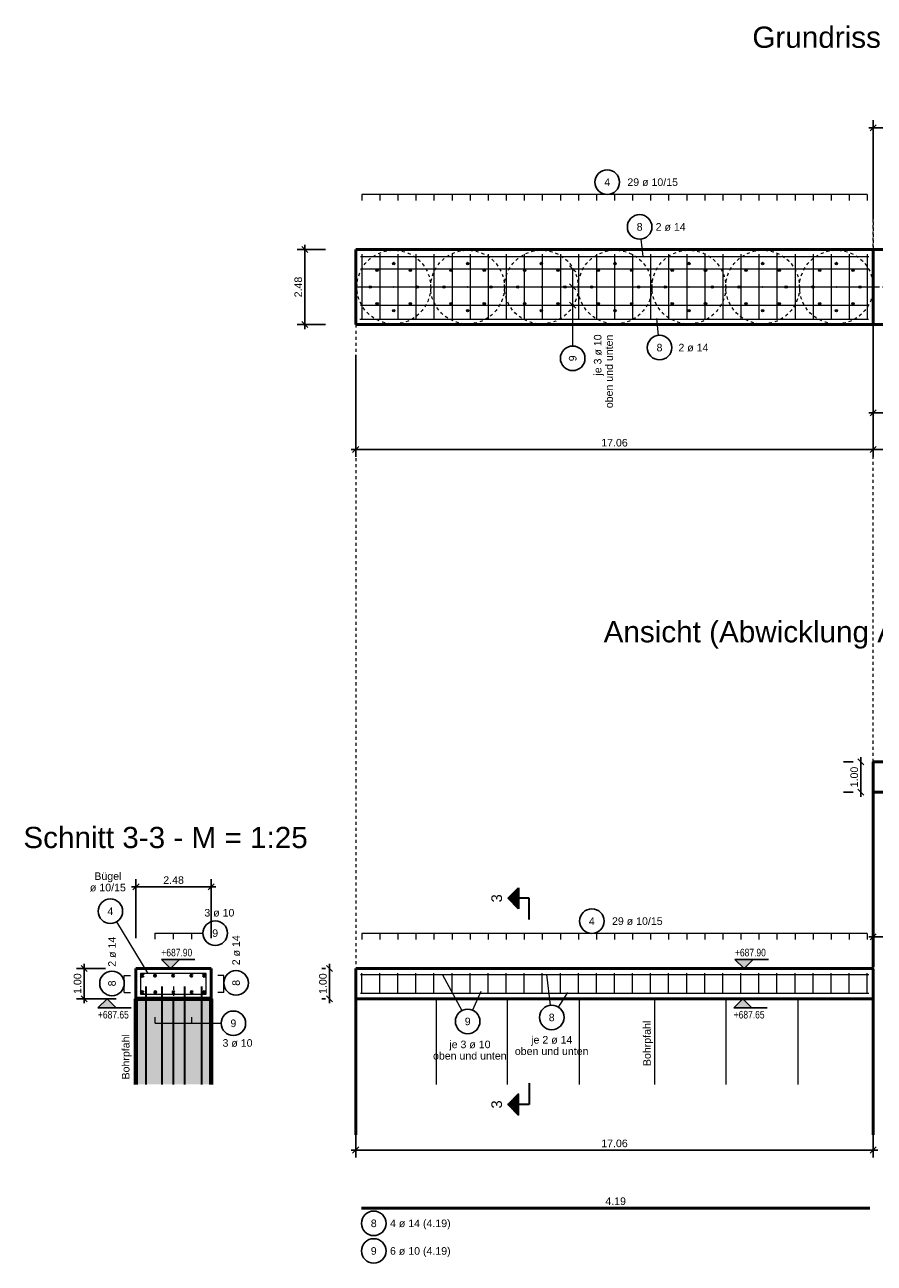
# Model space of a CAD drawing. Header units: metres. Extents: x 2 to 118, y 1 to 58.
# Tile 1 of 5: x 2 to 30, y 11 to 52. Entities that reach past the tile are written whole.
import ezdxf

# ---------------------------------------------------------------- set-up
doc = ezdxf.new("R2010")
doc.units = ezdxf.units.M
for name, pattern in [('ACHSE3', [1.25, 1, -0.1, 0.05, -0.1]), ('DURCHG', [0]), ('GESTR3', [0.2, 0.1, -0.1]), ('PUNKTE', [0.15, 0.05, -0.1])]:
    doc.linetypes.add(name, pattern=pattern)
for name, color, linetype in [('BEWAUS', 7, 'Continuous'), ('BPW', 7, 'Continuous'), ('FORMST', 7, 'Continuous'), ('GEOMETRIE', 7, 'Continuous'), ('HILFPU', 7, 'Continuous'), ('Kopfbalken', 7, 'Continuous'), ('MAKET', 7, 'Continuous'), ('SCHNPF', 7, 'Continuous'), ('TEXTE', 7, 'Continuous')]:
    doc.layers.add(name, color=color, linetype=linetype)
doc.styles.add('Arial', font='arial.ttf')
doc.dimstyles.new('ISBSTRICH2E', dxfattribs={"dimtxt": 0.25, "dimasz": 0.1, "dimexe": 0.25, "dimexo": 1, "dimgap": 0.09, "dimtad": 1, "dimzin": 0, "dimdsep": 46, "dimtxsty": 'Arial', "dimblk": 'ID2', "dimblk1": 'ID2', "dimblk2": 'ID2', "dimsah": 1, "dimcen": 0.09, "dimdle": 0.15, "dimclrd": 1, "dimclre": 1, "dimclrt": 1, "dimazin": 0, "dimtfac": 1, "dimtdec": 4, "dimtix": 1, "dimtmove": 2, "dimatfit": 3, "dimfxl": 1, "dimtvp": 0.004, "dimtolj": 1, "dimtzin": 0, "dimarcsym": 0})

# ---------------------------------------------------------------- blocks, each defined once
blk = doc.blocks.new('ID2')
at = {"color": 1, "linetype": 'DURCHG', "lineweight": 25}
for p, q in [((-1, -1), (1, 1)), ((1.5, 0), (-1, 0))]:
    blk.add_line(p, q, dxfattribs=at)
blk = doc.blocks.new('*D6')
at = {"layer": 'Defpoints', "color": 0}
for p in [(29.809, 27.498), (29.378, 26.498), (29.809, 26.498)]:
    blk.add_point(p, dxfattribs=at)
at = {"layer": 'MAKET', "color": 1, "lineweight": -2}
for p, q in [((28.809, 27.498), (29.128, 27.498)), ((29.378, 27.398), (29.378, 26.598)), ((28.809, 26.498), (29.128, 26.498))]:
    blk.add_line(p, q, dxfattribs=at)
at = {"layer": 'MAKET', "color": 1, "lineweight": -2, "xscale": 0.1, "yscale": 0.1, "zscale": 0.1}
for p, rotation in [((29.378, 27.498), 90), ((29.378, 26.498), 270)]:
    blk.add_blockref('ID2', p, dxfattribs=dict(at, rotation=rotation))
at = {"layer": 'MAKET', "color": 1, "insert": (29.16, 26.998), "char_height": 0.25, "attachment_point": 5, "rotation": 90, "style": 'Arial'}
blk.add_mtext('\\A1;1.00', dxfattribs=at)
blk = doc.blocks.new('*D9')
at = {"layer": 'Defpoints', "color": 0}
for p in [(29.788, 26.998), (65.092, 26.998), (29.788, 21.729)]:
    blk.add_point(p, dxfattribs=at)
at = {"layer": 'Kopfbalken', "color": 1, "lineweight": -2}
for p, q in [((29.788, 25.998), (29.788, 21.479)), ((65.092, 25.998), (65.092, 21.479)), ((64.992, 21.729), (29.888, 21.729))]:
    blk.add_line(p, q, dxfattribs=at)
at = {"layer": 'Kopfbalken', "color": 1, "lineweight": -2, "xscale": 0.1, "yscale": 0.1, "zscale": 0.1, "rotation": 180}
blk.add_blockref('ID2', (29.788, 21.729), dxfattribs=at)
at = {"layer": 'Kopfbalken', "color": 1, "lineweight": -2, "xscale": 0.1, "yscale": 0.1, "zscale": 0.1}
blk.add_blockref('ID2', (65.092, 21.729), dxfattribs=at)
at = {"layer": 'Kopfbalken', "color": 1, "insert": (47.44, 21.947), "char_height": 0.25, "attachment_point": 5, "style": 'Arial'}
blk.add_mtext('\\A1;35.30', dxfattribs=at)
blk = doc.blocks.new('*D13')
at = {"layer": 'Defpoints', "color": 0}
for p in [(7.961, 23.378), (5.481, 20.682), (7.961, 20.682)]:
    blk.add_point(p, dxfattribs=at)
at = {"layer": 'MAKET', "color": 1, "lineweight": -2}
for p, q in [((5.481, 21.682), (5.481, 23.628)), ((5.581, 23.378), (7.861, 23.378)), ((7.961, 21.682), (7.961, 23.628))]:
    blk.add_line(p, q, dxfattribs=at)
at = {"layer": 'MAKET', "color": 1, "lineweight": -2, "xscale": 0.1, "yscale": 0.1, "zscale": 0.1, "rotation": 180}
blk.add_blockref('ID2', (5.481, 23.378), dxfattribs=at)
at = {"layer": 'MAKET', "color": 1, "lineweight": -2, "xscale": 0.1, "yscale": 0.1, "zscale": 0.1}
blk.add_blockref('ID2', (7.961, 23.378), dxfattribs=at)
at = {"layer": 'MAKET', "color": 1, "insert": (6.721, 23.596), "char_height": 0.25, "attachment_point": 5, "style": 'Arial'}
blk.add_mtext('\\A1;2.48', dxfattribs=at)
blk = doc.blocks.new('*D14')
at = {"layer": 'Defpoints', "color": 0}
for p in [(3.772, 20.682), (5.481, 20.682), (5.481, 19.682)]:
    blk.add_point(p, dxfattribs=at)
at = {"layer": 'MAKET', "color": 1, "lineweight": -2}
for p, q in [((4.481, 20.682), (3.522, 20.682)), ((3.772, 19.782), (3.772, 20.582)), ((4.481, 19.682), (3.522, 19.682))]:
    blk.add_line(p, q, dxfattribs=at)
at = {"layer": 'MAKET', "color": 1, "lineweight": -2, "xscale": 0.1, "yscale": 0.1, "zscale": 0.1}
for p, rotation in [((3.772, 20.682), 90), ((3.772, 19.682), 270)]:
    blk.add_blockref('ID2', p, dxfattribs=dict(at, rotation=rotation))
at = {"layer": 'MAKET', "color": 1, "insert": (3.555, 20.182), "char_height": 0.25, "attachment_point": 5, "rotation": 90, "style": 'Arial'}
blk.add_mtext('\\A1;1.00', dxfattribs=at)
blk = doc.blocks.new('DIM13')
at = {"layer": 'MAKET', "color": 1, "linetype": 'DURCHG', "lineweight": 25}
for p, q in [((4.527, 19.682), (4.227, 19.382)), ((4.227, 19.682), (4.827, 19.682)), ((4.827, 19.382), (4.527, 19.682)), ((4.227, 19.382), (5.327, 19.382))]:
    blk.add_line(p, q, dxfattribs=at)
at = {"layer": 'MAKET', "color": 4}
for p in [(6.721, 20.682), (5.481, 19.682)]:
    blk.add_point(p, dxfattribs=at)
blk = doc.blocks.new('DIM14')
at = {"layer": 'MAKET', "color": 1, "linetype": 'DURCHG', "lineweight": 25}
for p, q in [((6.618, 20.682), (6.318, 20.982)), ((6.318, 20.982), (7.418, 20.982)), ((6.918, 20.982), (6.618, 20.682)), ((6.318, 20.682), (6.918, 20.682))]:
    blk.add_line(p, q, dxfattribs=at)
at = {"layer": 'MAKET', "color": 1, "style": 'Arial', "width": 0.8}
blk.add_text('+687.65', height=0.25, dxfattribs=at).set_placement((4.227, 19.032))
blk = doc.blocks.new('DIM15')
at = {"layer": 'MAKET', "color": 1, "style": 'Arial', "width": 0.8}
blk.add_text('+687.90', height=0.25, dxfattribs=at).set_placement((6.318, 21.082))
blk = doc.blocks.new('*D18')
at = {"layer": 'Defpoints', "color": 0}
for p in [(11.048, 44.402), (12.724, 44.402), (12.724, 41.922)]:
    blk.add_point(p, dxfattribs=at)
at = {"layer": 'MAKET', "color": 1, "lineweight": -2}
for p, q in [((11.724, 44.402), (10.798, 44.402)), ((11.048, 42.022), (11.048, 44.302)), ((11.724, 41.922), (10.798, 41.922))]:
    blk.add_line(p, q, dxfattribs=at)
at = {"layer": 'MAKET', "color": 1, "lineweight": -2, "xscale": 0.1, "yscale": 0.1, "zscale": 0.1}
for p, rotation in [((11.048, 44.402), 90), ((11.048, 41.922), 270)]:
    blk.add_blockref('ID2', p, dxfattribs=dict(at, rotation=rotation))
at = {"layer": 'MAKET', "color": 1, "insert": (10.831, 43.162), "char_height": 0.25, "attachment_point": 5, "rotation": 90, "style": 'Arial'}
blk.add_mtext('\\A1;2.48', dxfattribs=at)
blk = doc.blocks.new('*D19')
at = {"layer": 'Defpoints', "color": 0}
for p in [(11.862, 20.682), (12.724, 20.682), (12.724, 19.682)]:
    blk.add_point(p, dxfattribs=at)
at = {"layer": 'MAKET', "color": 1, "lineweight": -2}
for p, q in [((11.724, 20.682), (11.612, 20.682)), ((11.862, 19.782), (11.862, 20.582)), ((11.724, 19.682), (11.612, 19.682))]:
    blk.add_line(p, q, dxfattribs=at)
at = {"layer": 'MAKET', "color": 1, "lineweight": -2, "xscale": 0.1, "yscale": 0.1, "zscale": 0.1}
for p, rotation in [((11.862, 20.682), 90), ((11.862, 19.682), 270)]:
    blk.add_blockref('ID2', p, dxfattribs=dict(at, rotation=rotation))
at = {"layer": 'MAKET', "color": 1, "insert": (11.644, 20.182), "char_height": 0.25, "attachment_point": 5, "rotation": 90, "style": 'Arial'}
blk.add_mtext('\\A1;1.00', dxfattribs=at)
blk = doc.blocks.new('*D20')
at = {"layer": 'Defpoints', "color": 0}
for p in [(29.788, 41.922), (65.779, 41.922), (29.788, 39.009)]:
    blk.add_point(p, dxfattribs=at)
at = {"layer": 'MAKET', "color": 1, "lineweight": -2}
for p, q in [((29.788, 40.922), (29.788, 38.759)), ((65.779, 40.922), (65.779, 38.759)), ((65.679, 39.009), (29.888, 39.009))]:
    blk.add_line(p, q, dxfattribs=at)
at = {"layer": 'MAKET', "color": 1, "lineweight": -2, "xscale": 0.1, "yscale": 0.1, "zscale": 0.1, "rotation": 180}
blk.add_blockref('ID2', (29.788, 39.009), dxfattribs=at)
at = {"layer": 'MAKET', "color": 1, "lineweight": -2, "xscale": 0.1, "yscale": 0.1, "zscale": 0.1}
blk.add_blockref('ID2', (65.779, 39.009), dxfattribs=at)
at = {"layer": 'MAKET', "color": 1, "insert": (47.784, 39.227), "char_height": 0.25, "attachment_point": 5, "style": 'Arial'}
blk.add_mtext('\\A1;35.99', dxfattribs=at)
blk = doc.blocks.new('*D22')
at = {"layer": 'Defpoints', "color": 0}
for p in [(64.405, 48.417), (29.788, 44.402), (64.405, 44.402)]:
    blk.add_point(p, dxfattribs=at)
at = {"layer": 'MAKET', "color": 1, "lineweight": -2}
for p, q in [((29.788, 45.402), (29.788, 48.667)), ((64.405, 45.402), (64.405, 48.667)), ((29.888, 48.417), (64.305, 48.417))]:
    blk.add_line(p, q, dxfattribs=at)
at = {"layer": 'MAKET', "color": 1, "lineweight": -2, "xscale": 0.1, "yscale": 0.1, "zscale": 0.1, "rotation": 180}
blk.add_blockref('ID2', (29.788, 48.417), dxfattribs=at)
at = {"layer": 'MAKET', "color": 1, "lineweight": -2, "xscale": 0.1, "yscale": 0.1, "zscale": 0.1}
blk.add_blockref('ID2', (64.405, 48.417), dxfattribs=at)
at = {"layer": 'MAKET', "color": 1, "insert": (47.097, 48.635), "char_height": 0.25, "attachment_point": 5, "style": 'Arial'}
blk.add_mtext('\\A1;34.62', dxfattribs=at)
blk = doc.blocks.new('DIM27')
at = {"layer": 'MAKET', "color": 1, "linetype": 'DURCHG', "lineweight": 25}
for p, q in [((25.486, 19.682), (25.186, 19.382)), ((25.186, 19.682), (25.786, 19.682)), ((25.786, 19.382), (25.486, 19.682)), ((25.186, 19.382), (26.286, 19.382))]:
    blk.add_line(p, q, dxfattribs=at)
at = {"layer": 'MAKET', "color": 4}
for p in [(29.788, 27.498), (29.788, 26.498), (29.788, 20.682), (29.788, 19.682)]:
    blk.add_point(p, dxfattribs=at)
blk = doc.blocks.new('DIM28')
at = {"layer": 'MAKET', "color": 1, "linetype": 'DURCHG', "lineweight": 25}
for p, q in [((25.528, 20.682), (25.228, 20.982)), ((25.228, 20.982), (26.328, 20.982)), ((25.828, 20.982), (25.528, 20.682)), ((25.228, 20.682), (25.828, 20.682))]:
    blk.add_line(p, q, dxfattribs=at)
at = {"layer": 'MAKET', "color": 1, "style": 'Arial', "width": 0.8}
blk.add_text('+687.65', height=0.25, dxfattribs=at).set_placement((25.186, 19.032))
blk = doc.blocks.new('DIM29')
at = {"layer": 'MAKET', "color": 1, "linetype": 'DURCHG', "lineweight": 25}
for p, q in [((33.185, 26.498), (32.885, 26.198)), ((32.885, 26.498), (33.485, 26.498)), ((32.885, 26.198), (33.985, 26.198)), ((33.485, 26.198), (33.185, 26.498))]:
    blk.add_line(p, q, dxfattribs=at)
at = {"layer": 'MAKET', "color": 1, "style": 'Arial', "width": 0.8}
blk.add_text('+687.90', height=0.25, dxfattribs=at).set_placement((25.228, 21.082))
blk = doc.blocks.new('*D34')
at = {"layer": 'Defpoints', "color": 0}
for p in [(12.724, 16.857), (29.788, 16.857), (12.724, 14.693)]:
    blk.add_point(p, dxfattribs=at)
at = {"layer": 'MAKET', "color": 1, "lineweight": -2}
for p, q in [((12.724, 15.857), (12.724, 14.443)), ((29.788, 15.857), (29.788, 14.443)), ((29.688, 14.693), (12.824, 14.693))]:
    blk.add_line(p, q, dxfattribs=at)
at = {"layer": 'MAKET', "color": 1, "lineweight": -2, "xscale": 0.1, "yscale": 0.1, "zscale": 0.1, "rotation": 180}
blk.add_blockref('ID2', (12.724, 14.693), dxfattribs=at)
at = {"layer": 'MAKET', "color": 1, "lineweight": -2, "xscale": 0.1, "yscale": 0.1, "zscale": 0.1}
blk.add_blockref('ID2', (29.788, 14.693), dxfattribs=at)
at = {"layer": 'MAKET', "color": 1, "insert": (21.256, 14.91), "char_height": 0.25, "attachment_point": 5, "style": 'Arial'}
blk.add_mtext('\\A1;17.06', dxfattribs=at)
blk = doc.blocks.new('*D35')
at = {"layer": 'Defpoints', "color": 0}
for p in [(29.788, 44.402), (65.092, 43.162), (29.788, 37.807)]:
    blk.add_point(p, dxfattribs=at)
at = {"layer": 'MAKET', "color": 1, "lineweight": -2}
for p, q in [((29.788, 43.402), (29.788, 37.557)), ((65.092, 42.162), (65.092, 37.557)), ((64.992, 37.807), (29.888, 37.807))]:
    blk.add_line(p, q, dxfattribs=at)
at = {"layer": 'MAKET', "color": 1, "lineweight": -2, "xscale": 0.1, "yscale": 0.1, "zscale": 0.1, "rotation": 180}
blk.add_blockref('ID2', (29.788, 37.807), dxfattribs=at)
at = {"layer": 'MAKET', "color": 1, "lineweight": -2, "xscale": 0.1, "yscale": 0.1, "zscale": 0.1}
blk.add_blockref('ID2', (65.092, 37.807), dxfattribs=at)
at = {"layer": 'MAKET', "color": 1, "insert": (47.44, 38.025), "char_height": 0.25, "attachment_point": 5, "style": 'Arial'}
blk.add_mtext('\\A1;35.30', dxfattribs=at)
blk = doc.blocks.new('*D36')
at = {"layer": 'Defpoints', "color": 0}
for p in [(29.788, 44.402), (12.724, 41.922), (12.724, 37.807)]:
    blk.add_point(p, dxfattribs=at)
at = {"layer": 'MAKET', "color": 1, "lineweight": -2}
for p, q in [((29.788, 43.402), (29.788, 37.557)), ((12.724, 40.922), (12.724, 37.557)), ((29.688, 37.807), (12.824, 37.807))]:
    blk.add_line(p, q, dxfattribs=at)
at = {"layer": 'MAKET', "color": 1, "lineweight": -2, "xscale": 0.1, "yscale": 0.1, "zscale": 0.1, "rotation": 180}
blk.add_blockref('ID2', (12.724, 37.807), dxfattribs=at)
at = {"layer": 'MAKET', "color": 1, "lineweight": -2, "xscale": 0.1, "yscale": 0.1, "zscale": 0.1}
blk.add_blockref('ID2', (29.788, 37.807), dxfattribs=at)
at = {"layer": 'MAKET', "color": 1, "insert": (21.256, 38.025), "char_height": 0.25, "attachment_point": 5, "style": 'Arial'}
blk.add_mtext('\\A1;17.06', dxfattribs=at)

msp = doc.modelspace()

# ---------------------------------------------------------------- hatches: boundary and pattern name
at = {"layer": 'BPW'}
msp.add_hatch(color=4, dxfattribs=at).paths.add_polyline_path([(5.481, 16.857), (7.961, 16.857), (7.961, 19.682), (5.481, 19.682)])
at = {"layer": 'MAKET'}
for points in [[(6.618, 20.682), (6.918, 20.982), (6.318, 20.982)], [(25.528, 20.682), (25.828, 20.982), (25.228, 20.982)], [(4.227, 19.382), (4.827, 19.382), (4.527, 19.682)], [(25.186, 19.382), (25.786, 19.382), (25.486, 19.682)]]:
    msp.add_hatch(color=1, dxfattribs=at).paths.add_polyline_path(points)

# ---------------------------------------------------------------- linework, layer by layer
at = {"layer": 'BEWAUS', "color": 54, "linetype": 'DURCHG', "lineweight": 50}
msp.add_line((12.914, 12.779), (29.674, 12.779), dxfattribs=at)
at = {"layer": 'BEWAUS', "color": 1, "linetype": 'Continuous', "lineweight": 25}
for centre in [(13.319, 12.274), (13.319, 11.363)]:
    msp.add_circle(centre, 0.405, dxfattribs=at)
at = {"layer": 'BPW', "color": 4, "linetype": 'ACHSE3', "lineweight": 13}
for p, q in [((29.788, 43.162), (12.724, 43.162)), ((65.092, 43.162), (29.788, 43.162))]:
    msp.add_line(p, q, dxfattribs=at)
at = {"layer": 'BPW', "color": 7, "linetype": 'DURCHG', "lineweight": 35}
for p, q in [((5.801, 20.082), (5.801, 16.857)), ((6.338, 20.082), (6.338, 16.857)), ((7.078, 20.082), (7.078, 16.857)), ((7.641, 20.082), (7.641, 16.857)), ((6.721, 16.857), (6.721, 19.682))]:
    msp.add_line(p, q, dxfattribs=at)
at = {"layer": 'BPW', "color": 4, "linetype": 'GESTR3', "lineweight": 13}
msp.add_line((6.721, 20.082), (6.721, 19.682), dxfattribs=at)
at = {"layer": 'BPW', "color": 7, "linetype": 'DURCHG', "lineweight": 70}
for p, q in [((5.481, 19.682), (5.481, 16.857)), ((5.481, 19.682), (7.961, 19.682)), ((7.961, 19.682), (7.961, 16.857))]:
    msp.add_line(p, q, dxfattribs=at)
at = {"layer": 'BPW', "color": 4, "linetype": 'PUNKTE', "lineweight": 13}
for centre in [(13.98, 43.162), (16.412, 43.162), (18.844, 43.162), (21.276, 43.162), (23.708, 43.162), (26.14, 43.162), (28.572, 43.162)]:
    msp.add_circle(centre, 1.216, dxfattribs=at)
at = {"layer": 'BPW', "color": 4, "linetype": 'DURCHG', "lineweight": 13}
for centre in [(13.431, 43.71), (13.98, 43.938), (14.529, 43.71), (15.863, 43.71), (16.412, 43.938), (16.961, 43.71), (18.295, 43.71), (18.844, 43.938), (19.393, 43.71), (20.727, 43.71), (21.276, 43.938), (21.825, 43.71), (23.159, 43.71), (23.708, 43.938), (24.257, 43.71), (25.591, 43.71), (26.14, 43.938), (26.689, 43.71), (28.023, 43.71), (28.572, 43.938), (29.121, 43.71), (13.204, 43.162), (14.756, 43.162), (15.636, 43.162), (17.188, 43.162), (18.068, 43.162), (19.62, 43.162), (20.5, 43.162), (22.052, 43.162), (22.932, 43.162), (24.484, 43.162), (25.364, 43.162), (26.916, 43.162), (27.796, 43.162), (29.348, 43.162), (13.431, 42.613), (14.529, 42.613), (15.863, 42.613), (16.961, 42.613), (18.295, 42.613), (19.393, 42.613), (20.727, 42.613), (21.825, 42.613), (23.159, 42.613), (24.257, 42.613), (25.591, 42.613), (26.689, 42.613), (28.023, 42.613), (29.121, 42.613), (13.98, 42.386), (16.412, 42.386), (18.844, 42.386), (21.276, 42.386), (23.708, 42.386), (26.14, 42.386), (28.572, 42.386)]:
    msp.add_circle(centre, 0.04, dxfattribs=at)
at = {"layer": 'BPW', "color": 4}
for p in [(13.98, 43.162), (16.412, 43.162), (16.412, 43.162), (18.844, 43.162), (18.844, 43.162), (21.276, 43.162), (21.276, 43.162), (23.708, 43.162), (23.708, 43.162), (26.14, 43.162), (26.14, 43.162), (28.572, 43.162), (28.572, 43.162)]:
    msp.add_point(p, dxfattribs=at)
at = {"layer": 'FORMST', "color": 4, "linetype": 'DURCHG', "lineweight": 13}
for p, q in [((12.924, 46.217), (12.924, 46.017)), ((29.588, 46.217), (12.924, 46.217)), ((13.519, 46.217), (13.519, 46.017)), ((14.114, 46.217), (14.114, 46.017)), ((14.709, 46.217), (14.709, 46.017)), ((15.305, 46.217), (15.305, 46.017)), ((15.9, 46.217), (15.9, 46.017)), ((16.495, 46.217), (16.495, 46.017)), ((17.09, 46.217), (17.09, 46.017)), ((17.685, 46.217), (17.685, 46.017)), ((18.28, 46.217), (18.28, 46.017)), ((18.875, 46.217), (18.875, 46.017)), ((19.471, 46.217), (19.471, 46.017)), ((20.066, 46.217), (20.066, 46.017)), ((20.661, 46.217), (20.661, 46.017)), ((21.256, 46.217), (21.256, 46.017)), ((21.851, 46.217), (21.851, 46.017)), ((22.446, 46.217), (22.446, 46.017)), ((23.041, 46.217), (23.041, 46.017)), ((23.637, 46.217), (23.637, 46.017)), ((24.232, 46.217), (24.232, 46.017)), ((24.827, 46.217), (24.827, 46.017)), ((25.422, 46.217), (25.422, 46.017)), ((26.017, 46.217), (26.017, 46.017)), ((26.612, 46.217), (26.612, 46.017)), ((27.207, 46.217), (27.207, 46.017)), ((27.803, 46.217), (27.803, 46.017)), ((28.398, 46.217), (28.398, 46.017)), ((28.993, 46.217), (28.993, 46.017)), ((29.588, 46.217), (29.588, 46.017)), ((22.197, 44.171), (22.131, 44.743)), ((19.978, 43.665), (19.778, 43.865)), ((19.878, 41.215), (19.878, 43.765)), ((19.978, 43.065), (19.778, 43.265)), ((19.978, 42.465), (19.778, 42.665)), ((22.645, 42.125), (22.7, 41.569)), ((5.886, 20.514), (4.848, 22.224)), ((6.108, 21.846), (6.108, 21.646)), ((6.108, 21.846), (7.687, 21.846)), ((6.708, 21.846), (6.708, 21.646)), ((7.308, 21.846), (7.308, 21.646)), ((12.924, 21.839), (12.924, 21.639)), ((29.588, 21.839), (12.924, 21.839)), ((13.519, 21.839), (13.519, 21.639)), ((14.114, 21.839), (14.114, 21.639)), ((14.709, 21.839), (14.709, 21.639)), ((15.305, 21.839), (15.305, 21.639)), ((15.9, 21.839), (15.9, 21.639)), ((16.495, 21.839), (16.495, 21.639)), ((17.09, 21.839), (17.09, 21.639)), ((17.685, 21.839), (17.685, 21.639)), ((18.28, 21.839), (18.28, 21.639)), ((18.875, 21.839), (18.875, 21.639)), ((19.471, 21.839), (19.471, 21.639)), ((20.066, 21.839), (20.066, 21.639)), ((20.661, 21.839), (20.661, 21.639)), ((21.256, 21.839), (21.256, 21.639)), ((21.851, 21.839), (21.851, 21.639)), ((22.446, 21.839), (22.446, 21.639)), ((23.041, 21.839), (23.041, 21.639)), ((23.637, 21.839), (23.637, 21.639)), ((24.232, 21.839), (24.232, 21.639)), ((24.827, 21.839), (24.827, 21.639)), ((25.422, 21.839), (25.422, 21.639)), ((26.017, 21.839), (26.017, 21.639)), ((26.612, 21.839), (26.612, 21.639)), ((27.207, 21.839), (27.207, 21.639)), ((27.803, 21.839), (27.803, 21.639)), ((28.398, 21.839), (28.398, 21.639)), ((28.993, 21.839), (28.993, 21.639)), ((29.588, 21.839), (29.588, 21.639)), ((5.095, 20.45), (5.295, 20.45)), ((5.095, 19.89), (5.095, 20.45)), ((8.376, 20.45), (8.176, 20.45)), ((8.376, 19.89), (8.376, 20.45)), ((15.584, 20.473), (16.223, 19.291)), ((19.014, 20.48), (19.137, 19.469)), ((5.095, 19.89), (5.295, 19.89)), ((8.376, 19.89), (8.176, 19.89)), ((16.845, 19.918), (16.578, 19.306)), ((19.706, 19.889), (19.403, 19.409)), ((6.119, 18.874), (6.119, 19.074)), ((6.119, 18.874), (8.287, 18.874)), ((6.719, 18.874), (6.719, 19.074)), ((7.319, 18.874), (7.319, 19.074))]:
    msp.add_line(p, q, dxfattribs=at)
at = {"layer": 'FORMST', "color": 3, "linetype": 'DURCHG', "lineweight": 18}
for p, q in [((12.886, 44.173), (29.646, 44.173)), ((12.924, 44.242), (12.924, 42.082)), ((13.519, 44.242), (13.519, 42.082)), ((14.114, 44.242), (14.114, 42.082)), ((14.709, 44.242), (14.709, 42.082)), ((15.305, 44.242), (15.305, 42.082)), ((15.9, 44.242), (15.9, 42.082)), ((16.495, 44.242), (16.495, 42.082)), ((17.09, 44.242), (17.09, 42.082)), ((17.685, 44.242), (17.685, 42.082)), ((18.28, 44.242), (18.28, 42.082)), ((18.875, 44.242), (18.875, 42.082)), ((19.471, 44.242), (19.471, 42.082)), ((20.066, 44.242), (20.066, 42.082)), ((20.661, 44.242), (20.661, 42.082)), ((21.256, 44.242), (21.256, 42.082)), ((21.851, 44.242), (21.851, 42.082)), ((22.446, 44.242), (22.446, 42.082)), ((23.041, 44.242), (23.041, 42.082)), ((23.637, 44.242), (23.637, 42.082)), ((24.232, 44.242), (24.232, 42.082)), ((24.827, 44.242), (24.827, 42.082)), ((25.422, 44.242), (25.422, 42.082)), ((26.017, 44.242), (26.017, 42.082)), ((26.612, 44.242), (26.612, 42.082)), ((27.207, 44.242), (27.207, 42.082)), ((27.803, 44.242), (27.803, 42.082)), ((28.398, 44.242), (28.398, 42.082)), ((28.993, 44.242), (28.993, 42.082)), ((29.588, 44.242), (29.588, 42.082)), ((12.886, 43.765), (29.646, 43.765)), ((12.886, 43.165), (29.646, 43.165)), ((12.886, 42.565), (29.646, 42.565)), ((12.866, 42.106), (29.626, 42.106)), ((7.792, 20.515), (5.632, 20.515)), ((5.632, 20.515), (5.632, 19.835)), ((7.792, 20.515), (7.232, 20.515)), ((7.792, 19.955), (7.792, 20.515)), ((7.792, 19.835), (7.792, 20.515)), ((12.878, 20.483), (29.638, 20.483)), ((12.924, 19.842), (12.924, 20.522)), ((13.519, 19.842), (13.519, 20.522)), ((14.114, 19.842), (14.114, 20.522)), ((14.709, 19.842), (14.709, 20.522)), ((15.305, 19.842), (15.305, 20.522)), ((15.9, 19.842), (15.9, 20.522)), ((16.495, 19.842), (16.495, 20.522)), ((17.09, 19.842), (17.09, 20.522)), ((17.685, 19.842), (17.685, 20.522)), ((18.28, 19.842), (18.28, 20.522)), ((18.875, 19.842), (18.875, 20.522)), ((19.471, 19.842), (19.471, 20.522)), ((20.066, 19.842), (20.066, 20.522)), ((20.661, 19.842), (20.661, 20.522)), ((21.256, 19.842), (21.256, 20.522)), ((21.851, 19.842), (21.851, 20.522)), ((22.446, 19.842), (22.446, 20.522)), ((23.041, 19.842), (23.041, 20.522)), ((23.637, 19.842), (23.637, 20.522)), ((24.232, 19.842), (24.232, 20.522)), ((24.827, 19.842), (24.827, 20.522)), ((25.422, 19.842), (25.422, 20.522)), ((26.017, 19.842), (26.017, 20.522)), ((26.612, 19.842), (26.612, 20.522)), ((27.207, 19.842), (27.207, 20.522)), ((27.803, 19.842), (27.803, 20.522)), ((28.398, 19.842), (28.398, 20.522)), ((28.993, 19.842), (28.993, 20.522)), ((29.588, 19.842), (29.588, 20.522)), ((5.632, 19.835), (7.792, 19.835)), ((12.878, 19.866), (29.638, 19.866))]:
    msp.add_line(p, q, dxfattribs=at)
at = {"layer": 'FORMST', "color": 1, "linetype": 'Continuous', "lineweight": 25}
for centre in [(21.016, 46.622), (22.085, 45.146), (22.741, 41.165), (19.878, 40.81), (4.637, 22.571), (20.51, 22.244), (8.093, 21.846), (4.69, 20.189), (8.781, 20.206), (8.692, 18.874), (16.416, 18.935), (19.187, 19.067)]:
    msp.add_circle(centre, 0.405, dxfattribs=at)
at = {"layer": 'FORMST', "color": 54, "linetype": 'DURCHG', "lineweight": 50}
for centre, radius in [((5.685, 20.45), 0.028), ((6.108, 20.443), 0.02), ((6.708, 20.443), 0.02), ((7.308, 20.443), 0.02), ((7.735, 20.45), 0.028), ((5.685, 19.89), 0.028), ((6.119, 19.899), 0.02), ((6.719, 19.899), 0.02), ((7.319, 19.899), 0.02), ((7.735, 19.89), 0.028)]:
    msp.add_circle(centre, radius, dxfattribs=at)
at = {"layer": 'GEOMETRIE', "color": 4, "linetype": 'PUNKTE', "lineweight": 13}
for p, q in [((29.788, 47.917), (29.788, 44.402)), ((29.788, 26.498), (29.788, 47.645))]:
    msp.add_line(p, q, dxfattribs=at)
at = {"layer": 'GEOMETRIE', "color": 4, "linetype": 'GESTR3', "lineweight": 13}
msp.add_line((12.724, 41.922), (12.724, 20.722), dxfattribs=at)
at = {"layer": 'GEOMETRIE', "color": 54, "linetype": 'DURCHG', "lineweight": 50}
for p, q in [((29.788, 26.498), (29.788, 20.722)), ((12.724, 19.682), (12.724, 15.193)), ((29.788, 19.682), (29.788, 15.193))]:
    msp.add_line(p, q, dxfattribs=at)
at = {"layer": 'GEOMETRIE', "color": 4, "linetype": 'DURCHG', "lineweight": 13}
for p, q in [((15.372, 19.682), (15.372, 16.857)), ((17.716, 19.682), (17.716, 16.857)), ((20.091, 19.682), (20.091, 16.857)), ((22.58, 19.682), (22.58, 16.857)), ((24.924, 19.682), (24.924, 16.857)), ((27.299, 19.682), (27.299, 16.857))]:
    msp.add_line(p, q, dxfattribs=at)
at = {"layer": 'HILFPU', "color": 4}
for p in [(13.98, 43.938), (16.412, 43.938), (18.844, 43.938), (21.276, 43.938), (23.708, 43.938), (26.14, 43.938), (28.572, 43.938), (13.431, 43.71), (14.529, 43.71), (15.863, 43.71), (16.961, 43.71), (18.295, 43.71), (19.393, 43.71), (20.727, 43.71), (21.825, 43.71), (23.159, 43.71), (24.257, 43.71), (25.591, 43.71), (26.689, 43.71), (28.023, 43.71), (29.121, 43.71), (13.204, 43.162), (14.756, 43.162), (15.636, 43.162), (17.188, 43.162), (18.068, 43.162), (19.62, 43.162), (20.5, 43.162), (22.052, 43.162), (22.932, 43.162), (24.484, 43.162), (25.364, 43.162), (26.916, 43.162), (27.796, 43.162), (29.348, 43.162), (13.431, 42.613), (14.529, 42.613), (15.863, 42.613), (16.961, 42.613), (18.295, 42.613), (19.393, 42.613), (20.727, 42.613), (21.825, 42.613), (23.159, 42.613), (24.257, 42.613), (25.591, 42.613), (26.689, 42.613), (28.023, 42.613), (29.121, 42.613), (13.98, 42.386), (16.412, 42.386), (18.844, 42.386), (21.276, 42.386), (23.708, 42.386), (26.14, 42.386), (28.572, 42.386)]:
    msp.add_point(p, dxfattribs=at)
at = {"layer": 'Kopfbalken', "color": 54, "linetype": 'DURCHG', "lineweight": 50}
for p, q in [((12.724, 44.402), (12.724, 41.922)), ((29.788, 44.402), (12.724, 44.402)), ((29.788, 44.402), (64.391, 44.402)), ((29.788, 44.402), (29.788, 41.922)), ((29.788, 44.378), (29.788, 41.946)), ((29.788, 41.922), (12.724, 41.922)), ((65.793, 41.922), (29.788, 41.922)), ((29.788, 27.498), (29.788, 26.498)), ((29.788, 27.498), (76.076, 27.498)), ((29.788, 26.498), (76.076, 26.498)), ((12.724, 20.682), (12.724, 19.682)), ((29.788, 20.682), (12.724, 20.682)), ((29.788, 20.658), (29.788, 19.682)), ((29.788, 19.682), (12.724, 19.682))]:
    msp.add_line(p, q, dxfattribs=at)
at = {"layer": 'Kopfbalken', "color": 7, "linetype": 'DURCHG', "lineweight": 50}
for p, q in [((5.481, 20.682), (5.481, 19.682)), ((5.481, 20.682), (7.961, 20.682)), ((7.961, 20.682), (7.961, 19.682))]:
    msp.add_line(p, q, dxfattribs=at)
at = {"layer": 'SCHNPF', "color": 2, "linetype": 'DURCHG', "lineweight": 35}
for p, q in [((17.747, 22.996), (18.097, 23.346)), ((18.051, 23.301), (18.051, 22.692)), ((18.066, 23.316), (18.066, 22.677)), ((18.082, 23.331), (18.082, 22.661)), ((18.097, 23.346), (18.097, 22.646)), ((18.447, 22.996), (17.747, 22.996)), ((18.097, 22.646), (17.747, 22.996)), ((17.762, 23.011), (17.762, 22.981)), ((17.777, 23.027), (17.777, 22.966)), ((17.793, 23.042), (17.793, 22.951)), ((17.808, 23.057), (17.808, 22.935)), ((17.823, 23.072), (17.823, 22.92)), ((17.838, 23.088), (17.838, 22.905)), ((17.853, 23.103), (17.853, 22.89)), ((17.869, 23.118), (17.869, 22.875)), ((17.884, 23.133), (17.884, 22.859)), ((17.899, 23.148), (17.899, 22.844)), ((17.914, 23.164), (17.914, 22.829)), ((17.929, 23.179), (17.929, 22.814)), ((17.945, 23.194), (17.945, 22.798)), ((17.96, 23.209), (17.96, 22.783)), ((17.975, 23.225), (17.975, 22.768)), ((17.99, 23.24), (17.99, 22.753)), ((18.006, 23.255), (18.006, 22.738)), ((18.021, 23.27), (18.021, 22.722)), ((18.036, 23.285), (18.036, 22.707)), ((18.447, 22.296), (18.447, 22.996)), ((18.447, 16.896), (18.447, 16.196)), ((18.097, 16.546), (17.747, 16.196)), ((17.899, 16.044), (17.899, 16.349)), ((17.914, 16.029), (17.914, 16.364)), ((17.929, 16.014), (17.929, 16.379)), ((17.945, 15.999), (17.945, 16.394)), ((17.96, 15.983), (17.96, 16.41)), ((17.975, 15.968), (17.975, 16.425)), ((17.99, 15.953), (17.99, 16.44)), ((18.006, 15.938), (18.006, 16.455)), ((18.021, 15.923), (18.021, 16.47)), ((18.036, 15.907), (18.036, 16.486)), ((18.051, 15.892), (18.051, 16.501)), ((18.066, 15.877), (18.066, 16.516)), ((18.082, 15.862), (18.082, 16.531)), ((18.097, 15.846), (18.097, 16.546)), ((18.447, 16.196), (17.747, 16.196)), ((17.747, 16.196), (18.097, 15.846)), ((17.762, 16.181), (17.762, 16.212)), ((17.777, 16.166), (17.777, 16.227)), ((17.793, 16.151), (17.793, 16.242)), ((17.808, 16.136), (17.808, 16.257)), ((17.823, 16.12), (17.823, 16.273)), ((17.838, 16.105), (17.838, 16.288)), ((17.853, 16.09), (17.853, 16.303)), ((17.869, 16.075), (17.869, 16.318)), ((17.884, 16.06), (17.884, 16.333))]:
    msp.add_line(p, q, dxfattribs=at)

# ---------------------------------------------------------------- block references
for name in ['DIM27', 'DIM29', 'DIM15', 'DIM14', 'DIM28', 'DIM13']:
    msp.add_blockref(name, (0, 0))

# ---------------------------------------------------------------- texts
at = {"layer": 'BEWAUS', "color": 1, "style": 'Arial'}
for s, p in [('4.19', (20.954, 12.879)), ('8', (13.222, 12.149)), ('4 ø 14 (4.19)', (13.855, 12.149)), ('9', (13.222, 11.238)), ('6 ø 10 (4.19)', (13.855, 11.238))]:
    msp.add_text(s, height=0.25, dxfattribs=at).set_placement(p)
at = {"layer": 'FORMST', "color": 1, "style": 'Arial'}
for s, p in [('4', (20.919, 46.497)), ('29 ø 10/15', (21.68, 46.497)), ('8', (21.988, 45.021)), ('2 ø 14', (22.613, 45.021)), ('8', (22.643, 41.04)), ('2 ø 14', (23.364, 41.04)), ('Bügel', (4.109, 23.603)), ('ø 10/15', (3.963, 23.228)), ('4', (4.54, 22.446)), ('3 ø 10', (7.735, 22.396)), ('4', (20.413, 22.119)), ('29 ø 10/15', (21.174, 22.119)), ('9', (7.995, 21.721)), ('9', (8.595, 18.749)), ('9', (16.319, 18.81)), ('8', (19.089, 18.942)), ('je 2 ø 14', (18.509, 18.204)), ('3 ø 10', (8.334, 18.1)), ('je 3 ø 10', (15.811, 18.052)), ('oben und unten', (17.971, 17.829)), ('oben und unten', (15.273, 17.677))]:
    msp.add_text(s, height=0.25, dxfattribs=at).set_placement(p)
for s, p in [('je 3 ø 10', (20.827, 40.241)), ('oben und unten', (21.202, 39.165)), ('9', (20.003, 40.713)), ('2 ø 14', (4.815, 20.739)), ('2 ø 14', (8.906, 20.789)), ('8', (4.815, 20.092)), ('8', (8.906, 20.109))]:
    msp.add_text(s, height=0.25, rotation=90, dxfattribs=at).set_placement(p)
at = {"layer": 'SCHNPF', "color": 2, "style": 'Arial'}
for p in [(17.547, 22.86), (17.547, 16.06)]:
    msp.add_text('3', height=0.35, rotation=90, dxfattribs=at).set_placement(p)
at = {"layer": 'TEXTE', "color": 7, "style": 'Arial'}
for s, p in [('Grundriss - M = 1:25', (25.801, 51.054)), ('Ansicht (Abwicklung Achse Kopfbalken) - M = 1:25', (20.898, 31.441)), ('Schnitt 3-3 - M = 1:25', (1.769, 24.653))]:
    msp.add_text(s, height=0.7, dxfattribs=at).set_placement(p)
at = {"layer": 'TEXTE', "color": 4, "style": 'Arial'}
for p in [(22.452, 17.462), (5.267, 17.02)]:
    msp.add_text('Bohrpfahl', height=0.25, rotation=90, dxfattribs=at).set_placement(p)

# ---------------------------------------------------------------- dimensions: what is measured, and where the dimension line sits
at = {"layer": 'Kopfbalken'}
dim = msp.add_linear_dim(base=(29.788, 21.729), p1=(65.092, 26.998), p2=(29.788, 26.998), dimstyle='ISBSTRICH2E', override={"dimasz": 0.1}, dxfattribs=at)
dim.commit()
dim.dimension.update_dxf_attribs({"geometry": '*D9', "text_midpoint": (47.44, 21.947)})
at = {"layer": 'MAKET'}
for base, p1, p2, picture, middle in [((64.405, 48.417), (29.788, 44.402), (64.405, 44.402), '*D22', (47.097, 48.635)), ((12.724, 37.807), (29.788, 44.402), (12.724, 41.922), '*D36', (21.256, 38.025)), ((29.788, 37.807), (65.092, 43.162), (29.788, 44.402), '*D35', (47.44, 38.025)), ((29.788, 39.009), (65.779, 41.922), (29.788, 41.922), '*D20', (47.784, 39.227)), ((7.961, 23.378), (5.481, 20.682), (7.961, 20.682), '*D13', (6.721, 23.596)), ((12.724, 14.693), (29.788, 16.857), (12.724, 16.857), '*D34', (21.256, 14.91))]:
    dim = msp.add_linear_dim(base=base, p1=p1, p2=p2, dimstyle='ISBSTRICH2E', override={"dimasz": 0.1}, dxfattribs=at)
    dim.commit()
    dim.dimension.update_dxf_attribs({"geometry": picture, "text_midpoint": middle})
for base, p1, p2, picture, middle in [((11.048, 44.402), (12.724, 41.922), (12.724, 44.402), '*D18', (10.831, 43.162)), ((29.378, 26.498), (29.809, 27.498), (29.809, 26.498), '*D6', (29.16, 26.998)), ((3.772, 20.682), (5.481, 19.682), (5.481, 20.682), '*D14', (3.555, 20.182)), ((11.862, 20.682), (12.724, 19.682), (12.724, 20.682), '*D19', (11.644, 20.182))]:
    dim = msp.add_linear_dim(base=base, p1=p1, p2=p2, angle=90, dimstyle='ISBSTRICH2E', override={"dimasz": 0.1}, dxfattribs=at)
    dim.commit()
    dim.dimension.update_dxf_attribs({"geometry": picture, "text_midpoint": middle})

doc.saveas('drawing.dxf')
